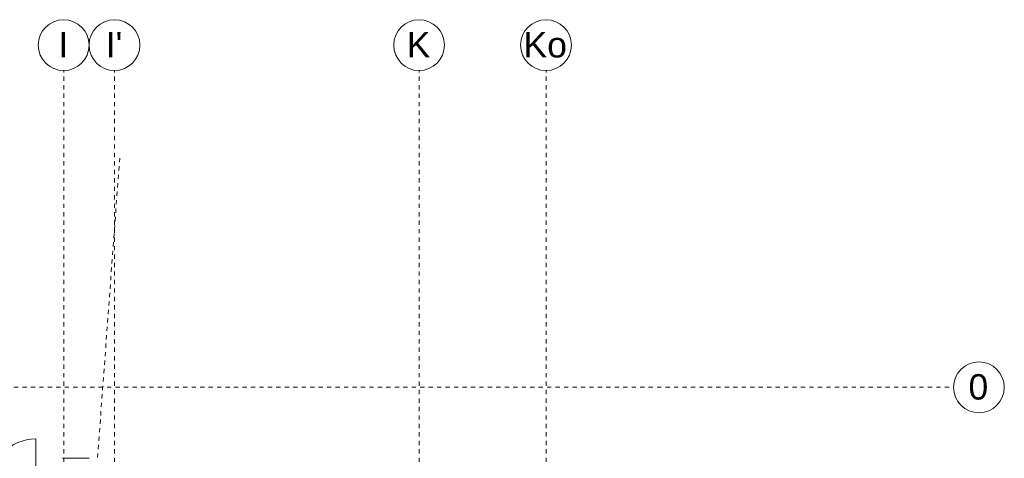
# Model space of a CAD drawing. Header units: metres. Extents: x -54 to 119, y -77 to 33.
# Tile 136 of 136: x 73 to 96, y 23 to 33. Entities that reach past the tile are written whole.
import ezdxf

# ---------------------------------------------------------------- set-up
doc = ezdxf.new("R2010")
doc.units = ezdxf.units.M
doc.linetypes.add('Rasterlinie', pattern=[0.019, 0.01, -0.003, 0.003, -0.003])
doc.linetypes.add('Verdeckt', pattern=[0.003, 0.002, -0.001])
for name, color, linetype, lineweight in [('A_Fenster', 7, 'Continuous', 9), ('A_Linien_Verdeckte Linien', 7, 'Verdeckt', 9), ('A_Raster', 7, 'Continuous', 9), ('A_Türen', 7, 'Continuous', 9)]:
    doc.layers.add(name, color=color, linetype=linetype, lineweight=lineweight)
doc.styles.add('Arial', font='arial.ttf', dxfattribs={"height": 0.5999999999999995})

# ---------------------------------------------------------------- blocks, each defined once
blk = doc.blocks.new('GSH_Fassade_Tuer_1flg - A_Glass_Blau_Eingang-6797403-BS_Übersicht_EG_BRANDSCHUTZ')
at = {"layer": 'A_Türen'}
for p, q in [((0.5399999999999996, 0.0150000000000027), (0.5399999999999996, 1.094756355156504)), ((-0.5999999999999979, 0.014999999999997), (-0.5399999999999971, 0.014999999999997)), ((-0.5999999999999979, -0.0450000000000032), (-0.5999999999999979, 0.014999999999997)), ((-0.5399999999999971, 0.014999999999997), (-0.5399999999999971, -0.0450000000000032)), ((0.5399999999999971, 0.014999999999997), (0.5999999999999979, 0.014999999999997)), ((0.5399999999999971, -0.0450000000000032), (0.5399999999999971, 0.014999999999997)), ((0.5999999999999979, 0.014999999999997), (0.5999999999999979, -0.0450000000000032)), ((-0.5399999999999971, -0.0450000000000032), (-0.5999999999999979, -0.0450000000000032)), ((0.5999999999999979, -0.0450000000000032), (0.5399999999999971, -0.0450000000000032))]:
    blk.add_line(p, q, dxfattribs=at)
blk.add_arc((0.5399999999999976, 0.0149999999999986), 1.079756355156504, 89.99999999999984, 179.9999999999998, dxfattribs=at)
blk = doc.blocks.new('Fensterbank1 - Fensterbank-6073046-BS_Übersicht_EG_BRANDSCHUTZ')
at = {"layer": 'A_Fenster'}
for p, q in [((74.15600751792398, 22.63101342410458), (73.52600751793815, 22.63101342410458)), ((73.52600751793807, 22.62662277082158), (73.52600751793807, 22.63101342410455)), ((74.1560075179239, 22.63101342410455), (74.1560075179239, 22.62662277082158))]:
    blk.add_line(p, q, dxfattribs=at)
blk = doc.blocks.new('Raster - 3_0mm_mit Kreis-376402-BS_Übersicht_EG_BRANDSCHUTZ')
at = {"layer": 'A_Raster'}
blk.add_circle((0, 0), 0.003, dxfattribs=at)

msp = doc.modelspace()

# ---------------------------------------------------------------- linework, layer by layer
at = {"layer": 'A_Linien_Verdeckte Linien'}
msp.add_line((74.35600751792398, 22.64303842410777), (74.87997371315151, 29.71340461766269), dxfattribs=at)
at = {"layer": 'A_Raster', "linetype": 'Rasterlinie'}
for p, q in [((73.55600751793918, -66.66020918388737), (73.55600751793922, 31.78443745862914)), ((74.75600751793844, -66.66020918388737), (74.75600751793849, 31.78443745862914)), ((81.95600751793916, -66.66020918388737), (81.95600751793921, 31.78443745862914)), ((84.95600751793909, -66.66020918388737), (84.95600751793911, 31.78443745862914)), ((6.58114391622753, 24.30303842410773), (94.58744689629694, 24.30303842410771))]:
    msp.add_line(p, q, dxfattribs=at)

# ---------------------------------------------------------------- block references
at = {"layer": 'A_Fenster'}
msp.add_blockref('Fensterbank1 - Fensterbank-6073046-BS_Übersicht_EG_BRANDSCHUTZ', (0, 0), dxfattribs=at)
at = {"layer": 'A_Raster', "xscale": 199.9999999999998, "yscale": 199.9999999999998, "zscale": 199.9999999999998}
for p in [(73.55600751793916, 32.38443745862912), (74.75600751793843, 32.38443745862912), (81.95600751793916, 32.38443745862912), (84.95600751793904, 32.38443745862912)]:
    msp.add_blockref('Raster - 3_0mm_mit Kreis-376402-BS_Übersicht_EG_BRANDSCHUTZ', p, dxfattribs=at)
at = {"layer": 'A_Raster', "xscale": 199.9999999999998, "yscale": 199.9999999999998, "zscale": 199.9999999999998, "rotation": 269.9999999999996}
msp.add_blockref('Raster - 3_0mm_mit Kreis-376402-BS_Übersicht_EG_BRANDSCHUTZ', (95.18744689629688, 24.30303842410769), dxfattribs=at)
at = {"layer": 'A_Türen'}
msp.add_blockref('GSH_Fassade_Tuer_1flg - A_Glass_Blau_Eingang-6797403-BS_Übersicht_EG_BRANDSCHUTZ', (72.35600751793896, 21.9880384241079), dxfattribs=at)

# ---------------------------------------------------------------- texts
at = {"layer": 'A_Raster', "char_height": 0.5999999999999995, "attachment_point": 1, "style": 'Arial'}
for s, insert, width in [('I', (73.42795638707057, 32.69248327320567), 0.2886074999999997), ("I'", (74.54895638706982, 32.69248327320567), 0.4810124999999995), ('K', (81.66295638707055, 32.69248327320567), 0.6894512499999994), ('Ko', (84.42495638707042, 32.69248327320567), 1.266666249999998), ('0', (94.94178437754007, 24.61379788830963), 0.5772149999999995)]:
    msp.add_mtext(s, dxfattribs=dict(at, insert=insert, width=width))

doc.saveas('drawing.dxf')
